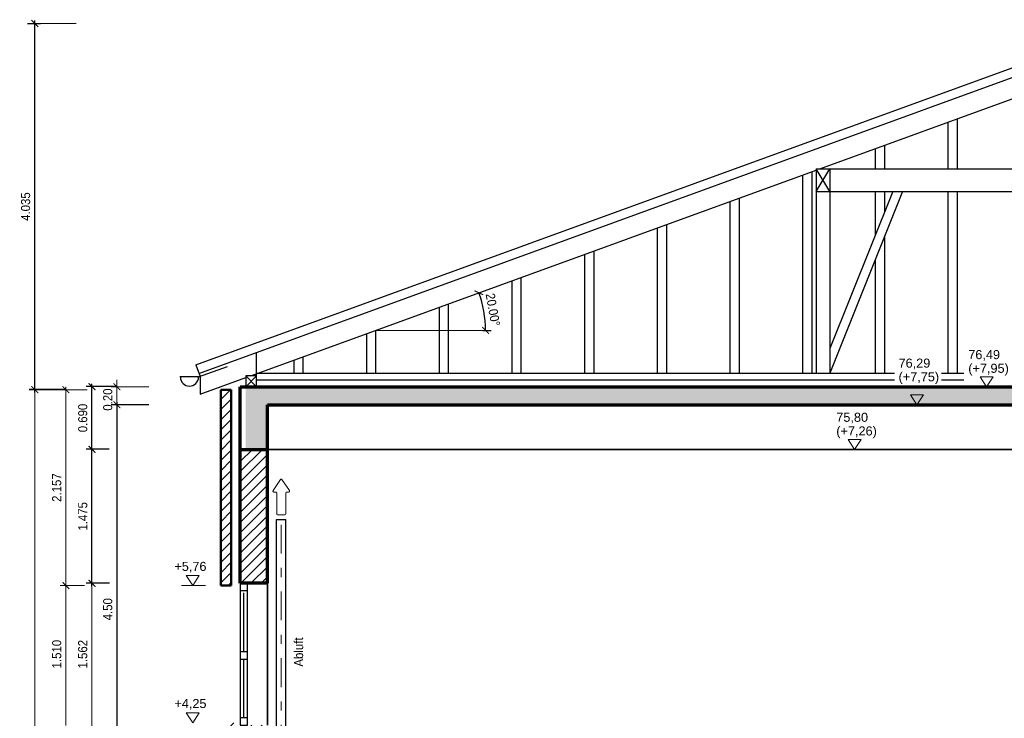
# Model space of a CAD drawing. Header units: metres. Extents: x -5 to 93, y -48 to 79.
# Tile 25 of 91: x 2.85 to 13.69, y 18.76 to 26.46. Entities that reach past the tile are written whole.
import ezdxf

# ---------------------------------------------------------------- set-up
doc = ezdxf.new("R2010")
doc.units = ezdxf.units.M
doc.header["$LTSCALE"] = 0.05
doc.header["$PDMODE"] = 35
doc.header["$PDSIZE"] = 0.1
doc.linetypes.add('STRICHPUNKT2', pattern=[12.7, 6.35, -3.175, 0, -3.175])
for name, color, linetype, lineweight in [('Bemassung_Bau', 7, 'Continuous', 18), ('Beschrifttung', 7, 'Continuous', 18), ('Dach-Holz', 7, 'Continuous', 25), ('Fenster', 7, 'Continuous', 25), ('Lüftung', 82, 'Continuous', 30), ('Lüftung_mitte', 82, 'STRICHPUNKT2', 20), ('Lüftung_Text', 82, 'Continuous', 20), ('Wand', 6, 'Continuous', 70), ('Wand-dünn', 2, 'Continuous', 35), ('Wand-Schraffur', 252, 'Continuous', 20), ('Wand-Verkleidung', 1, 'Continuous', 50)]:
    doc.layers.add(name, color=color, linetype=linetype, lineweight=lineweight)
doc.styles.add('Arial', font='arial.ttf', dxfattribs={"width": 0.9})
doc.styles.get("Standard").update_dxf_attribs({"font": 'arial.ttf'})
doc.dimstyles.new('AEC Bemassung 1-50', dxfattribs={"dimtxt": 0.1, "dimasz": 0.075, "dimexe": 0.0625, "dimexo": 0, "dimgap": 0.05, "dimtad": 1, "dimdec": 3, "dimrnd": 0.005, "dimzin": 1, "dimdsep": 46, "dimtxsty": 'Arial', "dimblk": 'ARCHTICK', "dimcen": 0.125, "dimdle": 0.03125, "dimazin": 0, "dimtfac": 1, "dimtdec": 3, "dimtix": 1, "dimtmove": 2, "dimatfit": 2, "dimfxl": 1, "dimtolj": 1, "dimtzin": 0, "dimarcsym": 0})
pattern_1 = [(45, (0, 1.045654), (-0.0561266, 0.0561266), [])]

# ---------------------------------------------------------------- blocks, each defined once
blk = doc.blocks.new('_ArchTick')
at = {"color": 0, "linetype": 'ByBlock', "const_width": 0.15}
blk.add_lwpolyline([(-0.5, -0.5), (0.5, 0.5)], dxfattribs=at)
blk = doc.blocks.new('*D133')
at = {"layer": 'Bemassung_Bau', "linetype": 'Continuous', "lineweight": -2, "transparency": 16777216}
for p, q in [((3.922, 22.246), (3.922, 17.681)), ((4.272, 22.215), (3.86, 22.215)), ((4.272, 17.713), (3.86, 17.713))]:
    blk.add_line(p, q, dxfattribs=at)
at = {"layer": 'Defpoints', "color": 0, "linetype": 'Continuous', "transparency": 16777216}
for p in [(4.272, 22.215), (3.922, 17.713), (4.272, 17.713)]:
    blk.add_point(p, dxfattribs=at)
at = {"layer": 'Bemassung_Bau', "linetype": 'Continuous', "lineweight": -2, "transparency": 16777216, "xscale": 0.075, "yscale": 0.075, "zscale": 0.075}
for p, rotation in [((3.922, 22.215), 90), ((3.922, 17.713), 270)]:
    blk.add_blockref('_ArchTick', p, dxfattribs=dict(at, rotation=rotation))
at = {"layer": 'Bemassung_Bau', "linetype": 'Continuous', "lineweight": 18, "transparency": 16777216, "insert": (3.821, 19.964), "char_height": 0.1, "attachment_point": 5, "rotation": 90, "style": 'Arial'}
blk.add_mtext('\\A1;\\A1;4.50', dxfattribs=at)
blk = doc.blocks.new('*D137')
at = {"layer": 'Beschrifttung', "color": 0, "lineweight": -2, "transparency": 16777216}
for p, q in [((3.836, 21.725), (3.584, 21.725)), ((3.647, 20.218), (3.647, 21.756)), ((3.841, 20.25), (3.584, 20.25))]:
    blk.add_line(p, q, dxfattribs=at)
at = {"layer": 'Defpoints', "color": 0, "transparency": 16777216}
for p in [(3.647, 21.725), (3.836, 21.725), (3.841, 20.25)]:
    blk.add_point(p, dxfattribs=at)
at = {"layer": 'Beschrifttung', "color": 0, "lineweight": -2, "transparency": 16777216, "xscale": 0.075, "yscale": 0.075, "zscale": 0.075}
for p, rotation in [((3.647, 21.725), 90), ((3.647, 20.25), 270)]:
    blk.add_blockref('_ArchTick', p, dxfattribs=dict(at, rotation=rotation))
at = {"layer": 'Beschrifttung', "color": 0, "transparency": 16777216, "insert": (3.546, 20.987), "char_height": 0.1, "attachment_point": 5, "rotation": 90, "style": 'Arial'}
blk.add_mtext('\\A1;1.475', dxfattribs=at)
blk = doc.blocks.new('*D138')
at = {"layer": 'Beschrifttung', "color": 0, "lineweight": -2, "transparency": 16777216}
for p, q in [((3.647, 21.693), (3.647, 22.446)), ((3.922, 22.415), (3.584, 22.415)), ((3.836, 21.725), (3.584, 21.725))]:
    blk.add_line(p, q, dxfattribs=at)
at = {"layer": 'Defpoints', "color": 0, "transparency": 16777216}
for p in [(3.647, 22.415), (3.922, 22.415), (3.836, 21.725)]:
    blk.add_point(p, dxfattribs=at)
at = {"layer": 'Beschrifttung', "color": 0, "lineweight": -2, "transparency": 16777216, "xscale": 0.075, "yscale": 0.075, "zscale": 0.075}
for p, rotation in [((3.647, 22.415), 90), ((3.647, 21.725), 270)]:
    blk.add_blockref('_ArchTick', p, dxfattribs=dict(at, rotation=rotation))
at = {"layer": 'Beschrifttung', "color": 0, "transparency": 16777216, "insert": (3.546, 22.07), "char_height": 0.1, "attachment_point": 5, "rotation": 90, "style": 'Arial'}
blk.add_mtext('\\A1;0.690', dxfattribs=at)
blk = doc.blocks.new('*D143')
at = {"layer": 'Beschrifttung', "color": 0, "lineweight": -2, "transparency": 16777216}
for p, q in [((3.018, 22.35), (3.018, 26.446)), ((2.939, 26.415), (3.081, 26.415)), ((3.361, 22.382), (2.956, 22.382))]:
    blk.add_line(p, q, dxfattribs=at)
at = {"layer": 'Defpoints', "color": 0, "transparency": 16777216}
for p in [(2.939, 26.415), (3.018, 26.415), (3.361, 22.382)]:
    blk.add_point(p, dxfattribs=at)
at = {"layer": 'Beschrifttung', "color": 0, "lineweight": -2, "transparency": 16777216, "xscale": 0.075, "yscale": 0.075, "zscale": 0.075}
for p, rotation in [((3.018, 26.415), 90), ((3.018, 22.382), 270)]:
    blk.add_blockref('_ArchTick', p, dxfattribs=dict(at, rotation=rotation))
at = {"layer": 'Beschrifttung', "color": 0, "transparency": 16777216, "insert": (2.917, 24.398), "char_height": 0.1, "attachment_point": 5, "rotation": 90, "style": 'Arial'}
blk.add_mtext('\\A1;4.035', dxfattribs=at)
blk = doc.blocks.new('*D146')
at = {"layer": 'Bemassung_Bau', "color": 0, "lineweight": -2, "transparency": 16777216}
blk.add_line((7.949, 23.035), (8.041, 23.035), dxfattribs=at)
blk.add_arc((6.769, 23.035), 1.21, 0, 20, dxfattribs=at)
at = {"layer": 'Defpoints', "color": 0, "transparency": 16777216}
for p in [(11.619, 24.8), (7.971, 23.175), (6.769, 23.035), (7.949, 23.035), (5.394, 22.535)]:
    blk.add_point(p, dxfattribs=at)
at = {"layer": 'Bemassung_Bau', "color": 0, "lineweight": -2, "transparency": 16777216, "xscale": 0.075, "yscale": 0.075, "zscale": 0.075}
for p, rotation in [((7.906, 23.449), 109.9999999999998), ((7.979, 23.035), 270)]:
    blk.add_blockref('_ArchTick', p, dxfattribs=dict(at, rotation=rotation))
at = {"layer": 'Bemassung_Bau', "color": 0, "transparency": 16777216, "insert": (8.06, 23.263), "char_height": 0.1, "attachment_point": 5, "rotation": 280, "style": 'Arial'}
blk.add_mtext('\\A1;20.00°', dxfattribs=at)
blk = doc.blocks.new('Pfeil')
at = {"layer": 'Beschrifttung'}
for p, q in [((0, -0.04), (0, 0.04)), ((0.01, 0.05), (0.24, 0.05)), ((0.25, 0.06), (0.25, 0.081)), ((0.388, 0.008), (0.266, 0.09)), ((0.01, -0.05), (0.24, -0.05)), ((0.25, -0.081), (0.25, -0.06)), ((0.266, -0.09), (0.388, -0.008))]:
    blk.add_line(p, q, dxfattribs=at)
for centre, start, end in [((0.01, 0.04), 90, 180), ((0.24, 0.06), 270, 0), ((0.26, 0.081), 56.3099, 180), ((0.382, 0), 303.6901, 56.3099), ((0.01, -0.04), 180, 270), ((0.24, -0.06), 0, 90), ((0.26, -0.081), 180, 303.6901)]:
    blk.add_arc(centre, 0.01, start, end, dxfattribs=at)

msp = doc.modelspace()

# ---------------------------------------------------------------- hatches: boundary and pattern name
at = {"layer": 'Wand-Schraffur'}
h = msp.add_hatch(dxfattribs=at)
h.set_pattern_fill('ANSI31', color=256, scale=0.025, style=0)
h.set_pattern_definition(pattern_1)
h.paths.add_polyline_path([(5.2369, 18.7145), (5.1219, 18.7145), (5.1219, 14.3145), (5.2369, 14.3145)])
h.paths.add_polyline_path([(5.1794, 22.3815), (5.0644, 22.3815), (5.0644, 20.2245), (5.1794, 20.2245)])
h = msp.add_hatch(dxfattribs=at)
h.set_pattern_fill('ANSI33', color=256, scale=0.025, style=0)
h.set_pattern_definition([(45, (-41.06546, -26.9759), (-0.1122532, 0.1122532), []), (45, (-40.9532, -26.9759), (-0.1122532, 0.1122532), [0.079375, -0.0396875])])
h.paths.add_polyline_path([(5.3394, 22.4145), (5.3394, 21.7245), (5.5794, 21.7245), (5.5794, 22.2145), (15.064, 22.2145), (15.064, 21.7245), (15.364, 21.7245), (15.364, 22.2145), (24.6594, 22.2145), (24.6594, 21.7245), (24.8994, 21.7245), (24.8994, 22.4145)])
h = msp.add_hatch(dxfattribs=at)
h.set_pattern_fill('ANSI31', color=256, scale=0.025, style=0)
h.set_pattern_definition(pattern_1)
h.paths.add_polyline_path([(5.5794, 18.6878), (5.2794, 18.6878), (5.2794, 17.6145), (5.5794, 17.6145)])
h.paths.add_polyline_path([(5.5794, 21.7245), (5.2794, 21.7245), (5.2794, 20.2495), (5.3594, 20.2495), (5.5794, 20.2495)])

# ---------------------------------------------------------------- linework, layer by layer
at = {"layer": 'Bemassung_Bau'}
msp.add_line((6.7694, 23.0351), (7.9491, 23.0351), dxfattribs=at)
at = {"layer": 'Bemassung_Bau', "linetype": 'Continuous', "lineweight": 18}
for p, q in [((3.9223, 22.4145), (3.9223, 22.4895)), ((4.2723, 22.4145), (3.8598, 22.4145)), ((3.9223, 22.4145), (3.9223, 22.2145)), ((4.2723, 22.2145), (3.8598, 22.2145)), ((3.9223, 22.2145), (3.9223, 22.1395))]:
    msp.add_line(p, q, dxfattribs=at)
at = {"layer": 'Beschrifttung'}
for p, q in [((3.0183, 26.4147), (3.4729, 26.4147)), ((3.3606, 22.3815), (2.9558, 22.3815)), ((3.0183, 14.2833), (3.0183, 22.4128)), ((3.5937, 22.3815), (3.2981, 22.3815)), ((3.3606, 20.1933), (3.3606, 22.4128)), ((3.6469, 18.6566), (3.6469, 20.2808)), ((3.5667, 20.2245), (3.2981, 20.2245)), ((3.5667, 20.2245), (3.2981, 20.2245)), ((3.3606, 18.6833), (3.3606, 20.2558)), ((3.8414, 20.2495), (3.5844, 20.2495)), ((4.6329, 20.2245), (4.8971, 20.2245))]:
    msp.add_line(p, q, dxfattribs=at)
for points in [[(13.4944, 22.4145), (13.4224, 22.524), (13.5664, 22.524), (13.4944, 22.4145)], [(12.7272, 22.2145), (12.6552, 22.324), (12.7993, 22.324), (12.7272, 22.2145)], [(12.042, 21.7245), (11.9699, 21.834), (12.114, 21.834), (12.042, 21.7245)], [(4.7566, 20.2245), (4.6845, 20.334), (4.8286, 20.334), (4.7566, 20.2245)], [(4.7566, 18.7145), (4.6845, 18.824), (4.8286, 18.824), (4.7566, 18.7145)]]:
    msp.add_lwpolyline(points, dxfattribs=at)
at = {"layer": 'Dach-Holz'}
for p, q in [((4.7907, 22.6554), (15.1194, 26.4147)), ((4.8249, 22.5614), (15.1194, 26.3083)), ((11.6585, 24.8145), (15.0444, 26.0469)), ((13.1694, 25.3645), (13.1694, 24.8145)), ((13.0694, 25.3281), (13.0694, 24.8145)), ((12.2694, 25.0369), (12.2694, 24.8145)), ((12.3694, 25.0733), (12.3694, 24.8145)), ((5.3942, 22.5345), (11.6194, 24.8003)), ((11.4694, 24.7457), (11.4694, 22.5645)), ((11.5694, 24.7821), (11.5694, 22.5645)), ((11.6194, 24.8145), (15.0444, 24.8145)), ((11.6194, 24.8145), (11.6194, 22.5645)), ((11.6194, 24.5645), (11.7694, 24.8145)), ((11.7694, 24.5645), (11.6194, 24.8145)), ((11.7694, 24.8145), (11.7694, 22.5645)), ((11.6194, 24.5645), (15.0444, 24.5645)), ((12.5694, 24.5645), (11.7694, 22.5645)), ((12.4617, 24.5645), (11.7694, 22.8338)), ((12.2694, 24.5645), (12.2694, 24.0838)), ((12.3694, 24.5645), (12.3694, 24.3338)), ((13.0694, 24.5645), (13.0694, 22.5645)), ((13.1694, 24.5645), (13.1694, 22.5645)), ((10.6694, 24.4545), (10.6694, 22.5645)), ((10.7694, 24.4909), (10.7694, 22.5645)), ((9.9694, 24.1998), (9.9694, 22.5645)), ((9.8694, 24.1634), (9.8694, 22.5645)), ((12.3694, 24.0645), (12.3694, 22.5645)), ((9.0694, 23.8722), (9.0694, 22.5645)), ((9.1694, 23.9086), (9.1694, 22.5645)), ((12.2694, 23.8145), (12.2694, 22.5645)), ((8.2694, 23.581), (8.2694, 22.5645)), ((8.3694, 23.6174), (8.3694, 22.5645)), ((7.5694, 23.3262), (7.5694, 22.5645)), ((7.4694, 23.2898), (7.4694, 22.5645)), ((6.6694, 22.9987), (6.6694, 22.5645)), ((6.7694, 23.0351), (6.7694, 22.5645)), ((5.4594, 22.5345), (5.4594, 22.7924)), ((4.7907, 22.6554), (4.837, 22.5279)), ((5.8694, 22.7075), (5.8694, 22.5645)), ((5.9694, 22.7439), (5.9694, 22.5645)), ((4.82, 22.5217), (5.1383, 22.6373)), ((5.4594, 22.5645), (12.4799, 22.5645)), ((12.9973, 22.5645), (13.2441, 22.5645)), ((4.82, 22.5217), (4.6142, 22.5217)), ((4.837, 22.5279), (4.837, 22.3317)), ((4.837, 22.3317), (5.3394, 22.5146)), ((5.3394, 22.4145), (5.4594, 22.5345)), ((5.4594, 22.4145), (5.3394, 22.5345)), ((5.4594, 22.4895), (12.4799, 22.4895)), ((12.9973, 22.4895), (13.2441, 22.4895))]:
    msp.add_line(p, q, dxfattribs=at)
msp.add_lwpolyline([(5.3394, 22.4145), (5.4594, 22.4145), (5.4594, 22.5345), (5.3394, 22.5345)], close=True, dxfattribs=at)
msp.add_arc((4.72, 22.5217), 0.1, 180, 0, dxfattribs=at)
at = {"layer": 'Fenster'}
for p, q in [((5.2794, 20.2495), (5.3594, 20.2495)), ((5.2794, 20.1695), (5.3594, 20.1695)), ((5.3194, 19.4953), (5.3194, 20.1428)), ((5.3194, 18.7678), (5.3194, 19.4153)), ((5.3594, 18.7678), (5.2794, 18.7678))]:
    msp.add_line(p, q, dxfattribs=at)
msp.add_lwpolyline([(5.2794, 20.2495), (5.2794, 18.6878), (5.3594, 18.6878), (5.3594, 20.2495)], dxfattribs=at)
msp.add_lwpolyline([(5.2794, 19.4153), (5.3594, 19.4153), (5.3594, 19.4953), (5.2794, 19.4953)], close=True, dxfattribs=at)
at = {"layer": 'Lüftung'}
for p, q in [((5.6794, 20.952), (5.7794, 20.952)), ((5.6794, 18.6495), (5.6794, 20.952)), ((5.7794, 18.6495), (5.7794, 20.952))]:
    msp.add_line(p, q, dxfattribs=at)
at = {"layer": 'Lüftung_mitte'}
msp.add_line((5.7294, 18.3719), (5.7294, 20.952), dxfattribs=at)
at = {"layer": 'Wand'}
for p, q in [((5.2794, 22.4145), (24.8994, 22.4145)), ((5.2794, 20.2495), (5.2794, 22.4145)), ((5.5794, 22.2145), (15.064, 22.2145)), ((5.5794, 20.2495), (5.5794, 22.2145)), ((5.2794, 21.7245), (5.5794, 21.7245)), ((5.5794, 20.2495), (5.2794, 20.2495))]:
    msp.add_line(p, q, dxfattribs=at)
at = {"layer": 'Wand-dünn'}
for p, q in [((5.5794, 21.7245), (15.064, 21.7245)), ((5.5794, 18.6878), (5.5794, 20.2495))]:
    msp.add_line(p, q, dxfattribs=at)
at = {"layer": 'Wand-Verkleidung'}
for p, q in [((5.0644, 20.2245), (5.0644, 22.3815)), ((5.0644, 22.3815), (5.1794, 22.3815)), ((5.1794, 22.3815), (5.1794, 20.2245)), ((5.1794, 20.2245), (5.0644, 20.2245))]:
    msp.add_line(p, q, dxfattribs=at)

# ---------------------------------------------------------------- block references
at = {"layer": 'Bemassung_Bau', "linetype": 'Continuous', "lineweight": 18, "xscale": 0.07499999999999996, "yscale": 0.07499999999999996, "zscale": 0.07499999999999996}
for p, rotation in [((3.9223, 22.4145), 270), ((3.9223, 22.2145), 90)]:
    msp.add_blockref('_ArchTick', p, dxfattribs=dict(at, rotation=rotation))
at = {"layer": 'Beschrifttung', "xscale": 0.07499999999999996, "yscale": 0.07499999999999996, "zscale": 0.07499999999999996}
for p, rotation in [((3.0183, 22.3815), 90), ((3.3606, 22.3815), 90), ((3.3606, 20.2245), 270), ((3.3606, 20.2245), 90), ((3.6469, 20.2495), 90)]:
    msp.add_blockref('_ArchTick', p, dxfattribs=dict(at, rotation=rotation))
at = {"layer": 'Beschrifttung', "rotation": 90}
msp.add_blockref('Pfeil', (5.7304, 21.0045), dxfattribs=at)

# ---------------------------------------------------------------- texts
at = {"layer": 'Bemassung_Bau', "linetype": 'Continuous', "lineweight": 18, "insert": (3.8213, 22.2727), "char_height": 0.1, "attachment_point": 5, "rotation": 90, "style": 'Arial'}
msp.add_mtext('\\A1;0.20', dxfattribs=at)
at = {"layer": 'Beschrifttung'}
for s, p in [('76,49', (13.2923, 22.718)), ('76,29', (12.5251, 22.6242)), ('(+7,95)', (13.2923, 22.5674)), ('(+7,75)', (12.5251, 22.4736)), ('75,80', (11.8398, 22.028)), ('(+7,26)', (11.8398, 21.8774)), ('+5,76', (4.5544, 20.3859)), ('+4,25', (4.5544, 18.8759))]:
    msp.add_text(s, height=0.1, dxfattribs=at).set_placement(p)
at = {"layer": 'Beschrifttung', "style": 'Arial', "width": 0.9}
msp.add_text('2.157', height=0.1, rotation=90, dxfattribs=at).set_placement((3.3087, 21.1464))
at = {"layer": 'Beschrifttung', "char_height": 0.1, "attachment_point": 5, "rotation": 90, "style": 'Arial'}
for s, insert in [('\\A1;1.510', (3.2595, 19.4695)), ('\\A1;1.562', (3.5458, 19.4687))]:
    msp.add_mtext(s, dxfattribs=dict(at, insert=insert))
at = {"layer": 'Lüftung_Text', "style": 'Arial', "width": 0.9}
msp.add_text('Abluft', height=0.1, rotation=90, dxfattribs=at).set_placement((5.9714, 19.3323))

# ---------------------------------------------------------------- dimensions: what is measured, and where the dimension line sits
at = {"layer": 'Bemassung_Bau'}
dim = msp.add_angular_dim_2l(base=(7.9707, 23.1755), line1=((6.7694, 23.0351), (7.9491, 23.0351)), line2=((5.3942, 22.5345), (11.6194, 24.8003)), dimstyle='AEC Bemassung 1-50', dxfattribs=at)
dim.commit()
dim.dimension.update_dxf_attribs({"geometry": '*D146', "text_midpoint": (8.0601, 23.2626)})
at = {"layer": 'Bemassung_Bau', "color": 7, "linetype": 'Continuous', "lineweight": 18}
dim = msp.add_linear_dim(base=(3.9223, 17.7127), p1=(4.2723, 22.2145), p2=(4.2723, 17.7127), angle=90, text='\\A1;4.50', dimstyle='AEC Bemassung 1-50', override={"dimclrd": 256, "dimclre": 256, "dimclrt": 256}, dxfattribs=at)
dim.commit()
dim.dimension.update_dxf_attribs({"geometry": '*D133', "text_midpoint": (3.8213, 19.9636)})
at = {"layer": 'Beschrifttung'}
for base, p1, p2, picture, middle in [((3.0183, 26.4147), (3.3606, 22.3815), (2.9392, 26.4147), '*D143', (2.9172, 24.3981)), ((3.6469, 22.4145), (3.8357, 21.7245), (3.9223, 22.4145), '*D138', (3.5458, 22.0695)), ((3.6469, 21.7245), (3.8414, 20.2495), (3.8357, 21.7245), '*D137', (3.5458, 20.987))]:
    dim = msp.add_linear_dim(base=base, p1=p1, p2=p2, angle=90, dimstyle='AEC Bemassung 1-50', dxfattribs=at)
    dim.commit()
    dim.dimension.update_dxf_attribs({"geometry": picture, "text_midpoint": middle})

doc.saveas('drawing.dxf')
